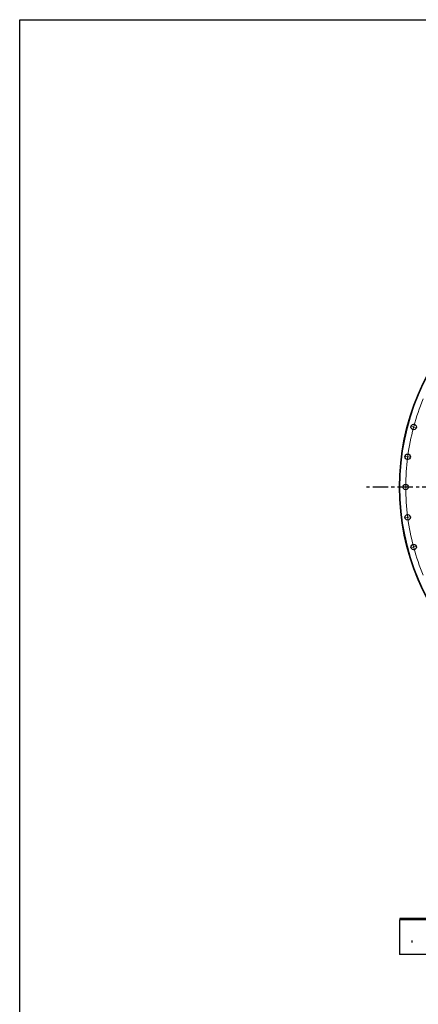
# Model space of a CAD drawing. Header units: millimetres. Extents: x -1621 to 15354, y 51780 to 65003.
# Tile 4 of 12: x -1621 to 1236, y 57944 to 65003. Entities that reach past the tile are written whole.
import ezdxf

# ---------------------------------------------------------------- set-up
doc = ezdxf.new("R2010")
doc.units = ezdxf.units.MM
doc.header["$LTSCALE"] = 50
doc.linetypes.add('CENTER', pattern=[10.16, 6.35, -1.27, 1.27, -1.27])

msp = doc.modelspace()

# ---------------------------------------------------------------- linework, layer by layer
at = {"color": 0, "linetype": 'Continuous', "lineweight": 18}
for p, q in [((1197.3, 62083.7), (1180.9, 62088.1)), ((1202.1, 62082.4), (1199.7, 62083)), ((1202.1, 62082.4), (1204.5, 62081.7)), ((1206.9, 62081.1), (1223.4, 62076.7)), ((1154.7, 61869.8), (1137.9, 61872)), ((1159.7, 61869.1), (1157.2, 61869.4)), ((1159.7, 61869.1), (1162.2, 61868.8)), ((1164.6, 61868.5), (1181.5, 61866.2)), ((1140.5, 61652.1), (1123.5, 61652.1)), ((1145.5, 61652.1), (1143, 61652.1)), ((1145.5, 61652.1), (1148, 61652.1)), ((1150.5, 61652.1), (1167.5, 61652.1)), ((1154.7, 61434.5), (1137.9, 61432.2)), ((1159.7, 61435.1), (1157.2, 61434.8)), ((1159.7, 61435.1), (1162.2, 61435.4)), ((1164.6, 61435.8), (1181.5, 61438)), ((1197.3, 61220.5), (1180.9, 61216.1)), ((1202.1, 61221.8), (1199.7, 61221.2)), ((1202.1, 61221.8), (1204.5, 61222.5)), ((1206.9, 61223.1), (1223.4, 61227.5))]:
    msp.add_line(p, q, dxfattribs=at)
at = {"linetype": 'CENTER', "ltscale": 0.35}
msp.add_line((4753.6, 61652.1), (862.3, 61652.1), dxfattribs=at)
at = {"color": 7, "linetype": 'Continuous', "lineweight": 25}
for p, q in [((1100.5, 58548.3), (1100.5, 58300.3)), ((4515.5, 58548.3), (1100.5, 58548.3)), ((1103.5, 58558.3), (1103.5, 58548.3)), ((4512.5, 58558.3), (1103.5, 58558.3)), ((4515.5, 58300.3), (1100.5, 58300.3))]:
    msp.add_line(p, q, dxfattribs=at)
at = {"lineweight": 25}
msp.add_lwpolyline([(-1621.1, 65003.1), (15353.7, 65003.1), (15353.7, 51779.8), (-1621.1, 51779.8)], close=True, dxfattribs=at)
at = {"color": 7, "linetype": 'Continuous', "lineweight": 25}
for centre, radius in [((2808, 61652.1), 1707.5), ((2808, 61652.1), 1704.5), ((1202.1, 62082.4), 19.5), ((1159.7, 61869.1), 19.5), ((1145.5, 61652.1), 19.5), ((1159.7, 61435.1), 19.5), ((1202.1, 61221.8), 19.5)]:
    msp.add_circle(centre, radius, dxfattribs=at)
at = {"color": 0, "linetype": 'Continuous', "lineweight": 18}
for start, end in [(157.67232, 164.82768), (165.17232, 172.32768), (165, 165.08616), (164.91384, 165), (172.67232, 179.82768), (172.5, 172.58616), (172.41384, 172.5), (179.91384, 180), (180, 180.08616), (180.17232, 187.32768), (187.41384, 187.5), (187.5, 187.58616), (187.67232, 194.82768), (194.91384, 195), (195, 195.08616), (195.17232, 202.32768)]:
    msp.add_arc((2808, 61652.1), 1662.5, start, end, dxfattribs=at)
at = {"color": 7, "linetype": 'Continuous', "lineweight": 25}
msp.add_open_spline([(1192.5, 58394.3), (1192.5, 58394), (1192.5, 58393.7), (1192.5, 58393.2), (1192.5, 58392.9), (1192.4, 58392.3), (1192.3, 58392.1), (1192.2, 58391.6), (1192.2, 58391.4), (1192, 58390.9), (1192, 58390.8), (1191.8, 58390.4), (1191.7, 58390.3), (1191.5, 58390.1), (1191.5, 58390), (1191.3, 58389.9), (1191.2, 58389.8), (1191, 58389.8), (1190.9, 58389.9), (1190.7, 58390), (1190.6, 58390.1), (1190.4, 58390.3), (1190.4, 58390.4), (1190.2, 58390.8), (1190.1, 58390.9), (1190, 58391.4), (1189.9, 58391.6), (1189.8, 58392.1), (1189.8, 58392.3), (1189.7, 58392.9), (1189.7, 58393.2), (1189.6, 58393.7), (1189.6, 58394), (1189.6, 58394.6), (1189.6, 58394.9), (1189.7, 58395.5), (1189.7, 58395.8), (1189.8, 58396.3), (1189.8, 58396.6), (1189.9, 58397.1), (1190, 58397.3), (1190.1, 58397.7), (1190.2, 58397.9), (1190.4, 58398.2), (1190.4, 58398.4), (1190.6, 58398.6), (1190.7, 58398.7), (1190.9, 58398.8), (1191, 58398.8), (1191.2, 58398.8), (1191.3, 58398.8), (1191.5, 58398.7), (1191.5, 58398.6), (1191.7, 58398.4), (1191.8, 58398.2), (1192, 58397.9), (1192, 58397.7), (1192.2, 58397.3), (1192.2, 58397.1), (1192.3, 58396.6), (1192.4, 58396.3), (1192.5, 58395.8), (1192.5, 58395.5), (1192.5, 58394.9), (1192.5, 58394.6), (1192.5, 58394.3)], degree=3, knots=[0, 0, 0, 0, 0.03125, 0.03125, 0.0625, 0.0625, 0.09375, 0.09375, 0.125, 0.125, 0.15625, 0.15625, 0.1875, 0.1875, 0.21875, 0.21875, 0.25, 0.25, 0.28125, 0.28125, 0.3125, 0.3125, 0.34375, 0.34375, 0.375, 0.375, 0.40625, 0.40625, 0.4375, 0.4375, 0.46875, 0.46875, 0.5, 0.5, 0.53125, 0.53125, 0.5625, 0.5625, 0.59375, 0.59375, 0.625, 0.625, 0.65625, 0.65625, 0.6875, 0.6875, 0.71875, 0.71875, 0.75, 0.75, 0.78125, 0.78125, 0.8125, 0.8125, 0.84375, 0.84375, 0.875, 0.875, 0.90625, 0.90625, 0.9375, 0.9375, 0.96875, 0.96875, 1, 1, 1, 1], dxfattribs=at)

doc.saveas('drawing.dxf')
